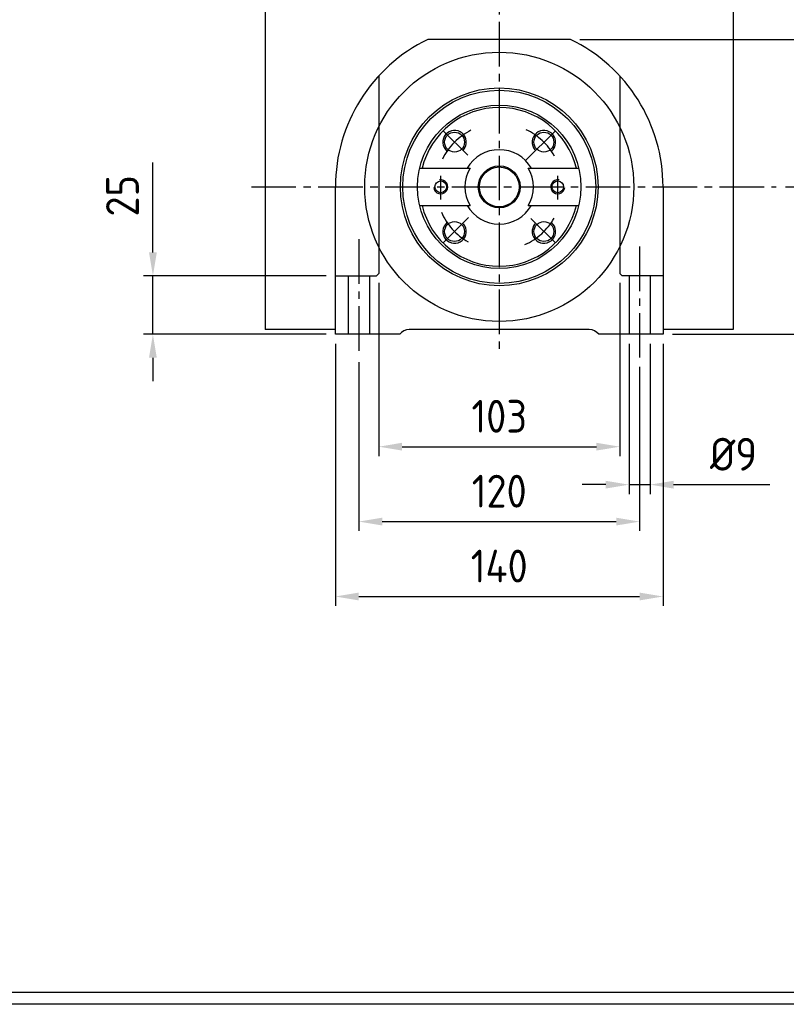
# Model space of a CAD drawing. Header units: millimetres. Extents: x 297 to 1501, y 71 to 912.
# Tile 2 of 4: x 975 to 1302, y 71 to 492. Entities that reach past the tile are written whole.
import ezdxf

# ---------------------------------------------------------------- set-up
doc = ezdxf.new("R2010")
doc.units = ezdxf.units.MM
doc.linetypes.add('AUSGEZOGEN', pattern=[0])
doc.linetypes.add('MITTE2', pattern=[28.575, 19.05, -3.175, 3.175, -3.175])
doc.layers.add('AM_5', color=3, linetype='Continuous', lineweight=25)
for name, color, linetype in [('KANTE', 3, 'Continuous'), ('MITTE', 6, 'MITTE2'), ('TEXT02', 7, 'Continuous'), ('VERDECKT', 1, 'Continuous')]:
    doc.layers.add(name, color=color, linetype=linetype)
doc.styles.get("Standard").update_dxf_attribs({"font": 'ISOCP.SHX'})
doc.dimstyles.new('AM_DIN', dxfattribs={"dimscale": 4, "dimtxt": 3.5, "dimasz": 2.5, "dimexe": 1, "dimexo": 1, "dimgap": 1.5, "dimtad": 1, "dimtxsty": 'Standard', "dimcen": 0, "dimclrd": 256, "dimclre": 256, "dimclrt": 2, "dimadec": 0, "dimazin": 2, "dimtp": 0.1, "dimtm": 0.1, "dimtfac": 0.71, "dimtmove": 0, "dimatfit": 3, "dimfxl": 0, "dimlwd": -1, "dimlwe": -1, "dimarcsym": 0})

# ---------------------------------------------------------------- blocks, each defined once
blk = doc.blocks.new('*D7')
at = {"layer": 'AM_5'}
for p, q in [((1301.86, 420.55), (1331.47, 420.55)), ((1327.47, 367.55), (1327.47, 410.55)), ((1253.47, 357.55), (1331.47, 357.55))]:
    blk.add_line(p, q, dxfattribs=at)
for points in [[(1325.81, 410.55), (1329.14, 410.55), (1327.47, 420.55)], [(1325.81, 367.55), (1329.14, 367.55), (1327.47, 357.55)]]:
    blk.add_solid(points, dxfattribs=at)
at = {"layer": 'Defpoints', "color": 0}
for p in [(1297.86, 420.55), (1327.47, 420.55), (1249.47, 357.55)]:
    blk.add_point(p, dxfattribs=at)
at = {"layer": 'AM_5', "color": 2, "insert": (1314.47, 389.05), "char_height": 14, "attachment_point": 5, "rotation": 90}
blk.add_mtext('63', dxfattribs=at)
blk = doc.blocks.new('*D8')
at = {"layer": 'AM_5'}
for p, q in [((1213.98, 483.55), (1363.47, 483.55)), ((1359.47, 367.55), (1359.47, 473.55)), ((1253.47, 357.55), (1363.47, 357.55))]:
    blk.add_line(p, q, dxfattribs=at)
for points in [[(1357.81, 473.55), (1361.14, 473.55), (1359.47, 483.55)], [(1357.81, 367.55), (1361.14, 367.55), (1359.47, 357.55)]]:
    blk.add_solid(points, dxfattribs=at)
at = {"layer": 'Defpoints', "color": 0}
for p in [(1209.98, 483.55), (1359.47, 483.55), (1249.47, 357.55)]:
    blk.add_point(p, dxfattribs=at)
at = {"layer": 'AM_5', "color": 2, "insert": (1346.47, 420.55), "char_height": 14, "attachment_point": 5, "rotation": 90}
blk.add_mtext('126', dxfattribs=at)
blk = doc.blocks.new('*D9')
at = {"layer": 'AM_5'}
for p, q in [((1031.47, 392.55), (1031.47, 430.89)), ((1105.47, 382.55), (1027.47, 382.55)), ((1031.47, 357.55), (1031.47, 382.55)), ((1105.47, 357.55), (1027.47, 357.55)), ((1031.47, 347.55), (1031.47, 337.55))]:
    blk.add_line(p, q, dxfattribs=at)
for points in [[(1029.81, 392.55), (1033.14, 392.55), (1031.47, 382.55)], [(1029.81, 347.55), (1033.14, 347.55), (1031.47, 357.55)]]:
    blk.add_solid(points, dxfattribs=at)
at = {"layer": 'Defpoints', "color": 0}
for p in [(1031.47, 382.55), (1109.47, 382.55), (1109.47, 357.55)]:
    blk.add_point(p, dxfattribs=at)
at = {"layer": 'AM_5', "color": 2, "insert": (1018.47, 416.72), "char_height": 14, "attachment_point": 5, "rotation": 90}
blk.add_mtext('25', dxfattribs=at)
blk = doc.blocks.new('*D10')
at = {"layer": 'AM_5'}
for p, q in [((1127.97, 379.55), (1127.97, 305.55)), ((1230.97, 379.55), (1230.97, 305.55)), ((1137.97, 309.55), (1220.97, 309.55))]:
    blk.add_line(p, q, dxfattribs=at)
for points in [[(1137.97, 311.22), (1137.97, 307.89), (1127.97, 309.55)], [(1220.97, 311.22), (1220.97, 307.89), (1230.97, 309.55)]]:
    blk.add_solid(points, dxfattribs=at)
at = {"layer": 'Defpoints', "color": 0}
for p in [(1127.97, 383.55), (1230.97, 383.55), (1230.97, 309.55)]:
    blk.add_point(p, dxfattribs=at)
at = {"layer": 'AM_5', "color": 2, "insert": (1179.47, 322.55), "char_height": 14, "attachment_point": 5}
blk.add_mtext('103', dxfattribs=at)
blk = doc.blocks.new('*D11')
at = {"layer": 'AM_5'}
for p, q in [((1119.47, 345.66), (1119.47, 273.55)), ((1239.47, 343.64), (1239.47, 273.55)), ((1129.47, 277.55), (1229.47, 277.55))]:
    blk.add_line(p, q, dxfattribs=at)
for points in [[(1129.47, 279.22), (1129.47, 275.89), (1119.47, 277.55)], [(1229.47, 279.22), (1229.47, 275.89), (1239.47, 277.55)]]:
    blk.add_solid(points, dxfattribs=at)
at = {"layer": 'Defpoints', "color": 0}
for p in [(1119.47, 349.66), (1239.47, 347.64), (1239.47, 277.55)]:
    blk.add_point(p, dxfattribs=at)
at = {"layer": 'AM_5', "color": 2, "insert": (1179.47, 290.55), "char_height": 14, "attachment_point": 5}
blk.add_mtext('120', dxfattribs=at)
blk = doc.blocks.new('*D12')
at = {"layer": 'AM_5'}
for p, q in [((1109.47, 353.55), (1109.47, 241.55)), ((1249.47, 353.55), (1249.47, 241.55)), ((1119.47, 245.55), (1239.47, 245.55))]:
    blk.add_line(p, q, dxfattribs=at)
for points in [[(1119.47, 247.22), (1119.47, 243.89), (1109.47, 245.55)], [(1239.47, 247.22), (1239.47, 243.89), (1249.47, 245.55)]]:
    blk.add_solid(points, dxfattribs=at)
at = {"layer": 'Defpoints', "color": 0}
for p in [(1109.47, 357.55), (1249.47, 357.55), (1249.47, 245.55)]:
    blk.add_point(p, dxfattribs=at)
at = {"layer": 'AM_5', "color": 2, "insert": (1179.47, 258.55), "char_height": 14, "attachment_point": 5}
blk.add_mtext('140', dxfattribs=at)
blk = doc.blocks.new('*D13')
at = {"layer": 'AM_5'}
for p, q in [((1234.97, 353.55), (1234.97, 289.33)), ((1243.97, 353.55), (1243.97, 289.33)), ((1224.97, 293.33), (1214.97, 293.33)), ((1234.97, 293.33), (1243.97, 293.33)), ((1253.97, 293.33), (1295.17, 293.33))]:
    blk.add_line(p, q, dxfattribs=at)
for points in [[(1224.97, 294.99), (1224.97, 291.66), (1234.97, 293.33)], [(1253.97, 294.99), (1253.97, 291.66), (1243.97, 293.33)]]:
    blk.add_solid(points, dxfattribs=at)
at = {"layer": 'Defpoints', "color": 0}
for p in [(1234.97, 357.55), (1243.97, 357.55), (1243.97, 293.33)]:
    blk.add_point(p, dxfattribs=at)
at = {"layer": 'AM_5', "color": 2, "insert": (1279.57, 306.33), "char_height": 14, "attachment_point": 5}
blk.add_mtext('%%c9', dxfattribs=at)

msp = doc.modelspace()

# ---------------------------------------------------------------- linework, layer by layer
at = {"color": 5, "linetype": 'AUSGEZOGEN'}
msp.add_line((1496.4462, 76.339), (317.4462, 76.339), dxfattribs=at)
at = {"color": 7}
msp.add_line((1501.4462, 71.339), (622.4462, 71.339), dxfattribs=at)
at = {"layer": 'KANTE'}
for p, q in [((1079.4723, 721.553), (1079.4723, 359.553)), ((1279.4723, 721.553), (1279.4723, 359.553)), ((1209.9846, 483.553), (1148.96, 483.553)), ((1145.4734, 428.503), (1167.0976, 428.503)), ((1191.8469, 428.503), (1213.4712, 428.503)), ((1109.4723, 357.553), (1109.4723, 420.553)), ((1249.4723, 420.553), (1249.4723, 357.553)), ((1145.4734, 412.603), (1167.0976, 412.603)), ((1191.8469, 412.603), (1213.4712, 412.603)), ((1109.4723, 359.553), (1079.4723, 359.553)), ((1136.9723, 357.553), (1109.4723, 357.553)), ((1217.9723, 359.553), (1140.9723, 359.553)), ((1249.4723, 357.553), (1221.9723, 357.553)), ((1279.4723, 359.553), (1249.4723, 359.553))]:
    msp.add_line(p, q, dxfattribs=at)
for centre, radius in [((1179.4723, 420.553), 57.5), ((1179.4723, 420.553), 42.25), ((1179.4723, 420.553), 41.25), ((1179.4723, 420.553), 34.916), ((1160.3804, 439.6449), 4.25), ((1198.5642, 439.6449), 4.25), ((1179.4723, 420.553), 8.9625), ((1179.4723, 420.553), 8.5), ((1154.4723, 420.553), 2.5), ((1204.4723, 420.553), 2.5), ((1160.3804, 401.4612), 4.25), ((1198.5642, 401.4612), 4.25)]:
    msp.add_circle(centre, radius, dxfattribs=at)
for centre, radius, start, end in [((1179.4723, 420.553), 70, 115.841933, 180), ((1179.4723, 420.553), 70, 0, 64.158067), ((1179.4723, 420.553), 33.916, 13.556413, 166.443587), ((1179.4723, 420.553), 15.875, 30.052108, 149.947892), ((1179.4723, 420.553), 14.7083, 147.281642, 212.718358), ((1179.4723, 420.553), 14.7083, 327.281642, 32.718358), ((1179.4723, 420.553), 33.916, 193.556413, 346.443587), ((1179.4723, 420.553), 15.875, 210.052108, 329.947892), ((1140.9723, 354.553), 5, 90, 143.130102), ((1217.9723, 354.553), 5, 36.869898, 90)]:
    msp.add_arc(centre, radius, start, end, dxfattribs=at)
at = {"layer": 'MITTE'}
for p, q in [((1179.4723, 776.7691), (1179.4723, 349.3408)), ((1165.9981, 434.0272), (1155.49, 444.5353)), ((1190.6996, 431.7804), (1203.4545, 444.5353)), ((1154.4723, 415.1221), (1154.4723, 425.2927)), ((1204.4723, 415.1221), (1204.4723, 425.2927)), ((1073.5515, 420.553), (1297.8565, 420.553)), ((1155.49, 396.5708), (1166.3697, 407.4504)), ((1203.4545, 396.5708), (1193.0455, 406.9798)), ((1119.4723, 398.1385), (1119.4723, 349.6562)), ((1239.4723, 395.1083), (1239.4723, 347.6361))]:
    msp.add_line(p, q, dxfattribs=at)
for start, end in [(116.571174, 154.093667), (29.210434, 64.773163), (203.606414, 240.463989), (294.044085, 330.366223)]:
    msp.add_arc((1179.4723, 420.553), 27, start, end, dxfattribs=at)
at = {"layer": 'TEXT02'}
for centre, radius, start, end in [((1160.3804, 439.6449), 5, 319.667998, 229.629046), ((1198.5642, 439.6449), 5, 310.370954, 220.332002), ((1154.4723, 420.553), 3, 184.504501, 101.303644), ((1204.4723, 420.553), 3, 78.696356, 355.495499), ((1160.3804, 401.4612), 5, 130.370954, 40.332002), ((1198.5642, 401.4612), 5, 139.667998, 49.629046)]:
    msp.add_arc(centre, radius, start, end, dxfattribs=at)
at = {"layer": 'VERDECKT'}
for p, q in [((1127.9723, 467.9635), (1127.9723, 383.553)), ((1230.9723, 467.9635), (1230.9723, 383.553)), ((1127.9723, 383.553), (1126.9723, 382.553)), ((1231.9723, 382.553), (1230.9723, 383.553)), ((1109.4723, 382.553), (1126.9723, 382.553)), ((1114.9723, 382.553), (1114.9723, 357.553)), ((1123.9723, 382.553), (1123.9723, 357.553)), ((1249.4723, 382.553), (1231.9723, 382.553)), ((1234.9723, 382.553), (1234.9723, 357.553)), ((1243.9723, 382.553), (1243.9723, 357.553))]:
    msp.add_line(p, q, dxfattribs=at)

# ---------------------------------------------------------------- dimensions: what is measured, and where the dimension line sits
at = {"layer": 'AM_5'}
for base, p1, p2, angle, picture, middle in [((1359.4723, 483.553), (1249.4723, 357.553), (1209.9846, 483.553), 90, '*D8', (1346.4709, 420.553)), ((1031.4723, 382.553), (1109.4723, 357.553), (1109.4723, 382.553), 90, '*D9', (1018.4709, 416.7208)), ((1327.4723, 420.553), (1249.4723, 357.553), (1297.8565, 420.553), 90, '*D7', (1314.4723, 389.053)), ((1230.9723, 309.553), (1127.9723, 383.553), (1230.9723, 383.553), 0, '*D10', (1179.4723, 322.553)), ((1249.4723, 245.553), (1109.4723, 357.553), (1249.4723, 357.553), 0, '*D12', (1179.4723, 258.553)), ((1239.4723, 277.553), (1119.4723, 349.6562), (1239.4723, 347.6361), 0, '*D11', (1179.4723, 290.5544))]:
    dim = msp.add_linear_dim(base=base, p1=p1, p2=p2, angle=angle, dimstyle='AM_DIN', override={"dimscale": 4}, dxfattribs=at)
    dim.commit()
    dim.dimension.update_dxf_attribs({"geometry": picture, "text_midpoint": middle})
dim = msp.add_linear_dim(base=(1243.9723, 293.3279), p1=(1234.9723, 357.553), p2=(1243.9723, 357.553), angle=0, text='%%c<>', dimstyle='AM_DIN', override={"dimscale": 4}, dxfattribs=at)
dim.commit()
dim.dimension.update_dxf_attribs({"geometry": '*D13', "text_midpoint": (1279.5734, 293.3279), "dimtype": 160})

doc.saveas('drawing.dxf')
